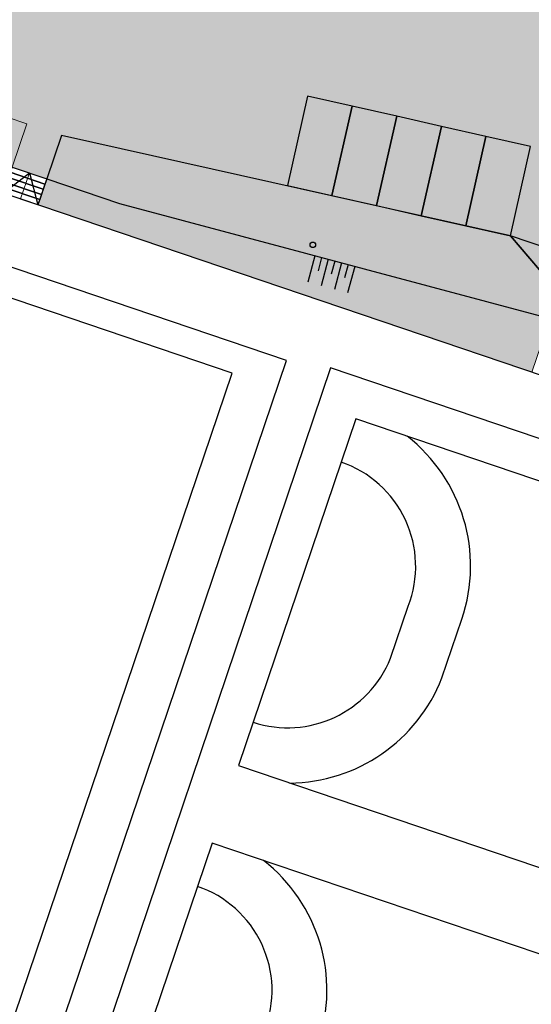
# Model space of a CAD drawing. Header units: millimetres. Extents: x -21286 to 456611, y -160636 to 272086.
# Tile 4 of 12: x 168132 to 196088, y -49879 to 3901. Entities that reach past the tile are written whole.
import ezdxf

# ---------------------------------------------------------------- set-up
doc = ezdxf.new("R2010")
doc.units = ezdxf.units.MM
doc.header["$LTSCALE"] = 0.5
for name, color, linetype in [('arc. 254', 254, 'Continuous'), ('pen 0.05mm', 7, 'Continuous'), ('pen 0.15mm', 1, 'Continuous')]:
    doc.layers.add(name, color=color, linetype=linetype)
doc.layers.add('hulplijn', color=140, linetype='Continuous', plot=False)

# ---------------------------------------------------------------- blocks, each defined once
blk = doc.blocks.new('1302-KAVEL-02')
at = {"layer": 'arc. 254'}
h = blk.add_hatch(color=256, dxfattribs=at)
h.dxf.hatch_style = 1
h.paths.add_polyline_path([(-121356, -1500), (-125856, -1500), (-166428, -1500), (-180456, -1500), (-161101, -8055), (-161903, -10423), (-160009, -11065), (-159208, -8696), (-134669, -14179), (-130880, -15463), (-109664, -22648), (-105875, -23931), (-94324, -30671), (-95129, -33038), (-91624, -34225), (-90820, -31858), (-82582, -34648), (-83384, -37016), (-81490, -37657), (-80688, -35289), (-44433, -47568), (-45235, -49936), (-43341, -50577), (-42539, -48209), (-33240, -51359), (-30829, -47424), (-13106, -21382), (-18199, -21002), (-35256, -45925), (-89376, -27596), (-90048, -25150), (-85576, -25095), (-85576, -17057), (-92289, -16996), (-93615, -12171), (-111875, -9765)])
at = {"layer": 'pen 0.15mm'}
h = blk.add_hatch(dxfattribs=at)
h.set_pattern_fill('AR-SAND', color=256, scale=20)
h.set_pattern_definition([(37.5, (-329619.26, -6274.3), (-32.0006, 978.8265), [0, -772.16, 0, -863.6, 0, -825.5]), (7.5, (-329619.3, -6274.3), (899.0466, 1433.65), [0, -416.56, 0, -695.96, 0, -266.7]), (327.5, (-330244.1, -6274.3), (1581.9847, 2.8744), [0, -254, 0, -914.4, 0, -1193.8]), (317.5, (-330244.1, -6274.3), (1527.113, 445.8586), [0, -127, 0, -599.44, 0, -685.8])])
h.paths.add_polyline_path([(-45235, -49936), (-45716, -51356), (-80076, -39719), (-79595, -38299)])
h.paths.add_polyline_path([(-80688, -35289), (-81490, -37657), (-45235, -49936), (-44433, -47568)])
h.paths.add_polyline_path([(-42539, -48209), (-33240, -51359), (-34580, -53544), (-43341, -50577)], flags=17)
h.paths.add_polyline_path([(-43341, -50577), (-43822, -51998), (-33927, -55349), (-13106, -21382), (-30829, -47424), (-34580, -53544)])
h.paths.add_polyline_path([(-132024, -17281), (-109861, -24787), (-110342, -26208), (-132505, -18702)])
h.paths.add_polyline_path([(-94324, -30671), (-95129, -33038), (-110342, -26208), (-109861, -24787), (-105875, -23931)])
h.paths.add_polyline_path([(-134669, -14179), (-132024, -17281), (-109861, -24787), (-105875, -23931)])
h.paths.add_polyline_path([(-110342, -26208), (-95129, -33038), (-99116, -34453), (-111333, -29134)])
h.paths.add_polyline_path([(-95129, -33038), (-101565, -51969), (-99116, -34453)])
h.paths.add_polyline_path([(-91624, -34225), (-83384, -37016), (-82582, -34648), (-90820, -31858)])
h.paths.add_polyline_path([(-160009, -11065), (-156031, -12412), (-132505, -18702), (-133496, -21628), (-160490, -12485)])
h.paths.add_polyline_path([(-134669, -14179), (-159208, -8696), (-160009, -11065), (-156031, -12412), (-132505, -18702), (-132024, -17281)])
h.paths.add_polyline_path([(-161101, -8055), (-161903, -10423), (-187287, -1826), (-187176, -1500), (-180456, -1500)])
edge = h.paths.add_edge_path()
edge.add_line((-161903, -10423), (-162384, -11844))
edge.add_line((-162384, -11844), (-187768, -3247))
edge.add_arc((-187233, -1668), 1668, 90.3779, 251.29, ccw=False)
edge.add_line((-187244, 0), (-169856, 0))
edge.add_line((-169856, 0), (-165650, 0))
edge.add_line((-165650, 0), (-165650, -1500))
edge.add_line((-165650, -1500), (-169856, -1500))
edge.add_line((-169856, -1500), (-187176, -1500))
edge.add_line((-187176, -1500), (-187287, -1826))
edge.add_line((-187287, -1826), (-161903, -10423))
h.paths.add_polyline_path([(-125856, -1500), (-128823, 0), (-125856, 60000)])
h.paths.add_polyline_path([(-163647, 0), (-128823, 0), (-125856, -1500), (-163650, -1500)])
h.paths.add_polyline_path([(-121353, -1500), (-118240, 0), (-121353, 60000)])
edge = h.paths.add_edge_path(flags=16)
edge.add_line((-34580, -53544), (-33927, -55349))
at = {"layer": 'hulplijn', "lineweight": 0}
for points in [[(-160956, -10744), (-161437, -12165)], [(-160394, -12201), (-162288, -11560)], [(-160490, -12485), (-162384, -11844)]]:
    blk.add_lwpolyline(points, dxfattribs=at)
at = {"layer": 'pen 0.05mm'}
for p, q in [((-145355, -15266), (-145742, -16715)), ((-144992, -15363), (-145186, -16088)), ((-144630, -15460), (-145018, -16909)), ((-144268, -15557), (-144462, -16281)), ((-143906, -15654), (-144293, -17103)), ((-143543, -15750), (-143737, -16475)), ((-143181, -15847), (-143569, -17296))]:
    blk.add_line(p, q, dxfattribs=at)
at = {"layer": 'pen 0.05mm', "lineweight": 0}
for points in [[(-161101, -8055), (-161903, -10423), (-187287, -1826), (-187176, -1500), (-180456, -1500)], [(-160009, -11065), (-156031, -12412), (-132505, -18702), (-133496, -21628), (-160490, -12485)]]:
    blk.add_lwpolyline(points, close=True, dxfattribs=at)
at = {"layer": 'pen 0.05mm'}
for points in [[(-146862, -11428), (-144424, -11979), (-143323, -7101), (-145762, -6551)], [(-144424, -11979), (-141985, -12529), (-140885, -7651), (-143323, -7101)], [(-141985, -12529), (-139546, -13079), (-138446, -8202), (-140885, -7651)], [(-139546, -13079), (-137108, -13629), (-136007, -8752), (-138446, -8202)], [(-134669, -14179), (-134669, -14179), (-134669, -14179), (-159208, -8696), (-160009, -11065), (-156031, -12412), (-132505, -18702), (-132024, -17281)], [(-137108, -13629), (-134669, -14179), (-133568, -9302), (-136007, -8752)], [(-162384, -11844), (-161903, -10423), (-160009, -11065), (-160490, -12485)], [(-162096, -10991), (-161999, -10707), (-160105, -11349), (-160201, -11633)], [(-161999, -10707), (-161903, -10423), (-160009, -11065), (-160105, -11349)], [(-162288, -11560), (-162192, -11275), (-160298, -11917), (-160394, -12201)], [(-162192, -11275), (-162096, -10991), (-160201, -11633), (-160298, -11917)], [(-162384, -11844), (-162288, -11560), (-160394, -12201), (-160490, -12485)]]:
    blk.add_lwpolyline(points, close=True, dxfattribs=at)
for points in [[(-162384, -11844), (-160956, -10744), (-160490, -12485)], [(-160009, -11065), (-160490, -12485)], [(-134669, -14179), (-132024, -17281), (-109861, -24787), (-105875, -23931), (-134669, -14179)]]:
    blk.add_lwpolyline(points, dxfattribs=at)
at = {"layer": 'pen 0.15mm'}
blk.add_circle((-145469, -14669), 150, dxfattribs=at)
blk = doc.blocks.new('test')
at = {"layer": 'hulplijn', "lineweight": 0}
blk.add_lwpolyline([(-189624, -81481), (-122624, -114224), (-105153, -62637), (-110931, -60680), (-118132, -81943), (-160143, -67715), (-144500, -21385), (-102446, -35628), (-109648, -56891), (-103890, -58841), (-101565, -51969), (-99116, -34453), (-111333, -29134), (-187768, -3247, -0.851578)], format="xyb", dxfattribs=at)
at = {"layer": 'hulplijn'}
blk.add_lwpolyline([(0, 0), (-33927, -55349), (-80076, -39719), (-79595, -38299), (-95129, -33038), (-95612, -34458), (-187768, -3247, -0.845904), (-187244, 0), (-125856, 0), (-125856, -1500), (-121356, -1500), (-121353, 0), (0, 0)], format="xyb", dxfattribs=at)
at = {"layer": 'pen 0.05mm'}
for points in [[(-188266, -47738), (-161746, -56720), (-149877, -21675), (-176397, -12694)], [(-149537, -43118), (-111651, -55949), (-105236, -37006), (-143122, -24174)], [(-157385, -66290), (-119499, -79121), (-113083, -60178), (-150970, -47347)]]:
    blk.add_lwpolyline(points, close=True, dxfattribs=at)
for points in [[(-146736, -44066, 0.307103), (-138422, -38326), (-137324, -35112, 0.319198), (-140320, -25123, -0.550211)], [(-148735, -40750, 0.394847), (-141218, -37240), (-140256, -34398, 0.427177), (-143924, -26542, 40.616989)], [(-154583, -67239, 0.307103), (-146270, -61498), (-145172, -58284, 0.319198), (-148168, -48295, -0.550211)], [(-156583, -63922, 0.394847), (-149066, -60412), (-148104, -57570, 0.427177), (-151772, -49714, 40.616989)]]:
    blk.add_lwpolyline(points, format="xyb", dxfattribs=at)
at = {"layer": 'pen 0.15mm'}
for points in [[(-191242, -48420), (-159797, -59071), (-146901, -20994), (-178347, -10344)], [(-160143, -67715), (-118132, -81943), (-102446, -35628), (-144500, -21385)]]:
    blk.add_lwpolyline(points, close=True, dxfattribs=at)

msp = doc.modelspace()

# ---------------------------------------------------------------- block references
for name in ['test', '1302-KAVEL-02']:
    msp.add_blockref(name, (329619, 6274))

doc.saveas('drawing.dxf')
